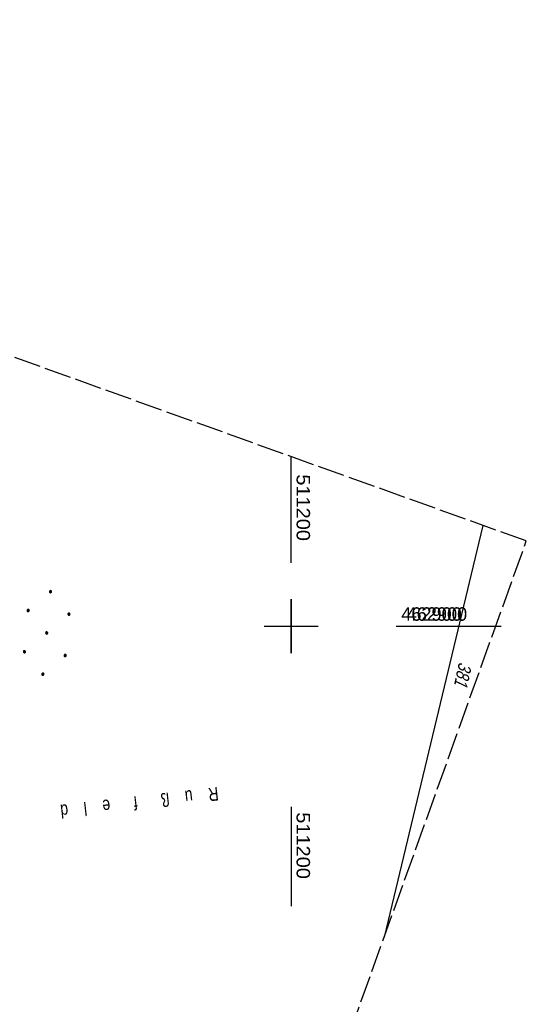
# Model space of a CAD drawing. Extents: x 510661 to 511244, y 462045 to 463013.
# Tile 29 of 29: x 511150 to 511244, y 462830 to 463013. Entities that reach past the tile are written whole.
import ezdxf

# ---------------------------------------------------------------- set-up
doc = ezdxf.new("R2010")
doc.units = 0
doc.header["$LTSCALE"] = 10
doc.header["$MEASUREMENT"] = 0
doc.linetypes.add('LT00', pattern=[0])
doc.linetypes.add('LT14', pattern=[0.6, 0.5, -0.1])
doc.layers.add('-BLATT_106-RAND', color=7, linetype='LT14', plot=False)
for name, color, linetype in [('DFK_BES-NAME', 255, 'LT00'), ('DFK_FLUR_NR', 250, 'LT00'), ('DFK_KATASTER', 250, 'LT00'), ('DFK_NUTZUNG', 250, 'LT00'), ('V105_RASTER', 250, 'LT00'), ('V106_RASTER', 250, 'LT00')]:
    doc.layers.add(name, color=color, linetype=linetype)
doc.styles.get("Standard").update_dxf_attribs({"font": 'ARIAL.TTF'})

# ---------------------------------------------------------------- blocks, each defined once
blk = doc.blocks.new('Ackerland7')
at = {"layer": 'DFK_NUTZUNG', "color": 0, "linetype": 'ByBlock'}
for p, q in [((-4, 3.93), (-4, 3.67)), ((-3.95, 3.63), (-3.95, 3.97)), ((-3.9, 3.99), (-3.9, 3.61)), ((-3.85, 3.6), (-3.85, 4)), ((-3.8, 3.99), (-3.8, 3.61)), ((-3.75, 3.63), (-3.75, 3.97)), ((-3.7, 3.93), (-3.7, 3.67)), ((-3.65, 3.8), (-3.65, 3.8)), ((3.7, 3.93), (3.7, 3.67)), ((3.75, 3.63), (3.75, 3.97)), ((3.8, 3.99), (3.8, 3.61)), ((3.85, 3.6), (3.85, 4)), ((3.9, 3.99), (3.9, 3.61)), ((3.95, 3.63), (3.95, 3.97)), ((4, 3.93), (4, 3.67)), ((4.05, 3.8), (4.05, 3.8)), ((-7.85, 0.13), (-7.85, -0.13)), ((-7.8, -0.17), (-7.8, 0.17)), ((-7.75, 0.19), (-7.75, -0.19)), ((-7.7, -0.2), (-7.7, 0.2)), ((-7.65, 0.19), (-7.65, -0.19)), ((-7.6, -0.17), (-7.6, 0.17)), ((-7.55, 0.13), (-7.55, -0.13)), ((-7.5, 0), (-7.5, 0)), ((-0.15, 0.13), (-0.15, -0.13)), ((-0.1, -0.17), (-0.1, 0.17)), ((-0.05, 0.19), (-0.05, -0.19)), ((0, -0.2), (0, 0.2)), ((0.05, 0.19), (0.05, -0.19)), ((0.1, -0.17), (0.1, 0.17)), ((0.15, 0.13), (0.15, -0.13)), ((0.2, 0), (0.2, 0)), ((7.55, 0.13), (7.55, -0.13)), ((7.6, -0.17), (7.6, 0.17)), ((7.65, 0.19), (7.65, -0.19)), ((7.7, -0.2), (7.7, 0.2)), ((7.75, 0.19), (7.75, -0.19)), ((7.8, -0.17), (7.8, 0.17)), ((7.85, 0.13), (7.85, -0.13)), ((7.9, 0), (7.9, 0)), ((-3.95, -3.97), (-3.95, -3.63)), ((-3.9, -3.61), (-3.9, -3.99)), ((-3.85, -4), (-3.85, -3.6)), ((-3.8, -3.61), (-3.8, -3.99)), ((-3.75, -3.97), (-3.75, -3.63)), ((3.75, -3.97), (3.75, -3.63)), ((3.8, -3.61), (3.8, -3.99)), ((3.85, -4), (3.85, -3.6)), ((3.9, -3.61), (3.9, -3.99)), ((3.95, -3.97), (3.95, -3.63)), ((-4, -3.67), (-4, -3.93)), ((-3.7, -3.67), (-3.7, -3.93)), ((-3.65, -3.8), (-3.65, -3.8)), ((3.7, -3.67), (3.7, -3.93)), ((4, -3.67), (4, -3.93)), ((4.05, -3.8), (4.05, -3.8))]:
    blk.add_line(p, q, dxfattribs=at)
for points in [[(-3.65, 3.8), (-3.67, 3.89), (-3.73, 3.96), (-3.81, 3.99), (-3.89, 3.99), (-3.97, 3.96), (-4.03, 3.89), (-4.05, 3.8), (-4.03, 3.71), (-3.97, 3.64), (-3.89, 3.6), (-3.81, 3.6), (-3.73, 3.64), (-3.67, 3.71), (-3.65, 3.8)], [(4.05, 3.8), (4.03, 3.89), (3.97, 3.96), (3.89, 3.99), (3.81, 3.99), (3.73, 3.96), (3.67, 3.89), (3.65, 3.8), (3.67, 3.71), (3.73, 3.64), (3.81, 3.61), (3.89, 3.61), (3.97, 3.64), (4.03, 3.71), (4.05, 3.8)], [(-7.5, 0), (-7.52, 0.09), (-7.58, 0.16), (-7.66, 0.19), (-7.74, 0.19), (-7.82, 0.16), (-7.88, 0.09), (-7.9, 0)], [(0.2, 0), (0.18, 0.09), (0.12, 0.16), (0.04, 0.19), (-0.04, 0.19), (-0.12, 0.16), (-0.18, 0.09), (-0.2, 0)], [(-0.2, 0), (-0.18, -0.09), (-0.12, -0.16), (-0.04, -0.19), (0.04, -0.19), (0.12, -0.16), (0.18, -0.09), (0.2, 0)], [(7.9, 0), (7.88, 0.09), (7.82, 0.16), (7.74, 0.19), (7.66, 0.19), (7.58, 0.16), (7.52, 0.09), (7.5, 0)], [(7.5, 0), (7.52, -0.09), (7.58, -0.16), (7.66, -0.19), (7.74, -0.19), (7.82, -0.16), (7.88, -0.09), (7.9, 0)], [(-7.9, 0), (-7.88, -0.09), (-7.82, -0.16), (-7.74, -0.19), (-7.66, -0.19), (-7.58, -0.16), (-7.52, -0.09), (-7.5, 0)], [(-3.65, -3.8), (-3.67, -3.71), (-3.73, -3.64), (-3.81, -3.61), (-3.89, -3.61), (-3.97, -3.64), (-4.03, -3.71), (-4.05, -3.8), (-4.03, -3.89), (-3.97, -3.96), (-3.89, -3.99), (-3.81, -3.99), (-3.73, -3.96), (-3.67, -3.89), (-3.65, -3.8)], [(4.05, -3.8), (4.03, -3.71), (3.97, -3.64), (3.89, -3.61), (3.81, -3.61), (3.73, -3.64), (3.67, -3.71), (3.65, -3.8), (3.67, -3.89), (3.73, -3.96), (3.81, -3.99), (3.89, -3.99), (3.97, -3.96), (4.03, -3.89), (4.05, -3.8)]]:
    blk.add_lwpolyline(points, dxfattribs=at)

msp = doc.modelspace()

# ---------------------------------------------------------------- linework, layer by layer
at = {"layer": '-BLATT_106-RAND'}
msp.add_lwpolyline([(510973.54, 463012.73), (510661.23, 462142.05), (510931.38, 462045.15), (511243.69, 462915.83), (510973.54, 463012.73)], dxfattribs=at)
at = {"layer": 'DFK_KATASTER'}
msp.add_line((511235.64, 462918.72), (511217.27, 462842.18), dxfattribs=at)
at = {"layer": 'V105_RASTER'}
for p, q in [((511200, 462905), (511200, 462895)), ((511195, 462900), (511205, 462900)), ((511220.52, 462900), (511239.02, 462900)), ((511200, 462866.43), (511200, 462847.93))]:
    msp.add_line(p, q, dxfattribs=at)
at = {"layer": 'V106_RASTER'}
for p, q in [((511200, 462911.75), (511200, 462931.5)), ((511200, 462895), (511200, 462905)), ((511200, 462895), (511200, 462905)), ((511195, 462900), (511205, 462900)), ((511219.51, 462900), (511238.01, 462900))]:
    msp.add_line(p, q, dxfattribs=at)

# ---------------------------------------------------------------- block references
at = {"layer": 'DFK_NUTZUNG', "rotation": 264.7376999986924}
msp.add_blockref('Ackerland7', (511154.56, 462898.73), dxfattribs=at)

# ---------------------------------------------------------------- texts
at = {"layer": 'DFK_BES-NAME', "width": 0.75}
msp.add_text('R    u    ß      f      e    l    d', height=2.5, rotation=186.4954, dxfattribs=at).set_placement((511186.34, 462870.11))
at = {"layer": 'DFK_FLUR_NR', "oblique": 13.754, "width": 0.75}
msp.add_text('381', height=2.5, rotation=257.7114, dxfattribs=at).set_placement((511231.2, 462893.42))
at = {"layer": 'V105_RASTER'}
for s, rotation, width, p in [(' 462900', -0.0007, 0.965, (511220.52, 462901)), (' 511200', -90.0006, 1.063, (511201, 462866.43))]:
    msp.add_text(s, height=2.5, rotation=rotation, dxfattribs=dict(at, width=width)).set_placement(p)
at = {"layer": 'V106_RASTER'}
for s, rotation, width, p in [(' 511200', -89.9992, 1.063, (511201, 462929.25)), (' 462900', 0.0008, 0.965, (511219.51, 462901))]:
    msp.add_text(s, height=2.5, rotation=rotation, dxfattribs=dict(at, width=width)).set_placement(p)

doc.saveas('drawing.dxf')
